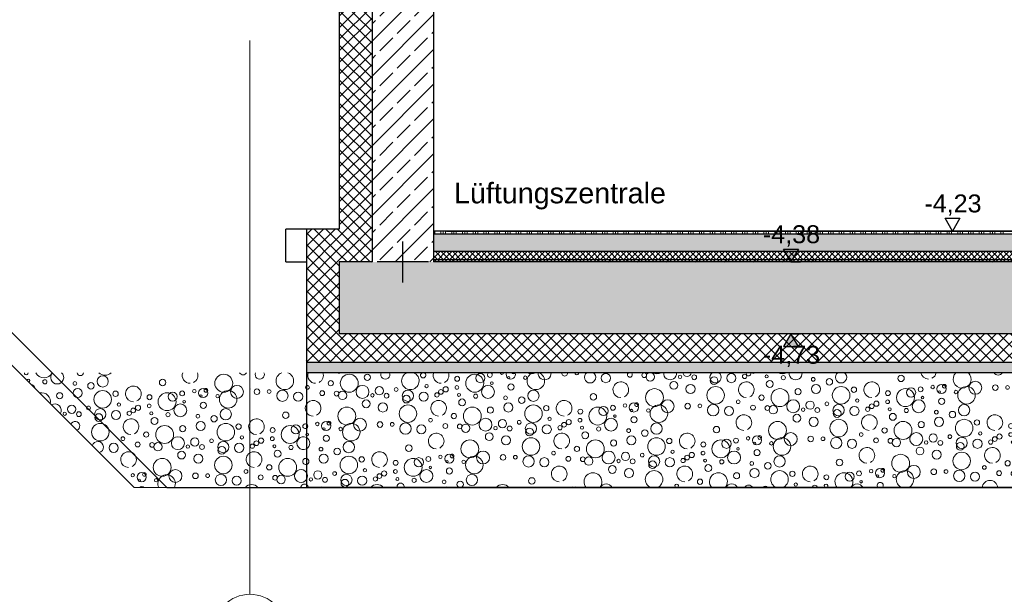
# Model space of a CAD drawing. Header units: metres. Extents: x -12 to 62.3, y -22.2 to 2.8.
# Tile 37 of 214: x 12.8 to 17.6, y -16.2 to -13.4. Entities that reach past the tile are written whole.
import ezdxf

# ---------------------------------------------------------------- set-up
doc = ezdxf.new("R2010")
doc.units = ezdxf.units.M
doc.header["$LTSCALE"] = 20
doc.header["$MEASUREMENT"] = 0
for name, pattern in [('Raster', [0.2, 0.1, -0.05, 0, -0.05]), ('Strichlinie', [0.2, 0.15, -0.05]), ('Strichlinie_ eng', [0.115, 0.075, -0.04])]:
    doc.linetypes.add(name, pattern=pattern)
doc.layers.get('0').update_dxf_attribs({"color": 8, "lineweight": 9})
doc.layers.get('Defpoints').update_dxf_attribs({"color": 8, "lineweight": 9})
for name, color, linetype in [('EG__..___A_____ZEICHNEN', 8, 'Continuous'), ('Neubau__ GHIW - druckfeste Dämmung u BP', 8, 'Continuous'), ('Neubau__ GHIW - Perimeterdämmung Wand', 8, 'Continuous'), ('Neubau_A - Bodenaustausch', 8, 'Continuous'), ('Neubau_A - Sauberkeitsschicht', 8, 'Continuous'), ('Neubau_A-Bodenplatte', 8, 'Continuous'), ('Neubau_A-STB Wände', 8, 'Continuous'), ('Neubau_B-Bodenaufbau', 8, 'Continuous'), ('Neubau_R-Konstruktionsraster gross', 33, 'Continuous'), ('Neubau_S-Linien _ Schraffuren.2D', 8, 'Continuous'), ('Neubau_T-Bemaßung', 8, 'Continuous'), ('Neubau_T-Text', 8, 'Continuous')]:
    doc.layers.add(name, color=color, linetype=linetype)
doc.layers.add('S-Linien _ Schraffuren.2D', color=8, linetype='Continuous', lineweight=9)
doc.styles.add('ERSTELLTER_STIL_2', font='arial.ttf')
doc.dimstyles.new('ERSTELLTER_STIL__1', dxfattribs={"dimtxt": 0.0875, "dimasz": 0.059375, "dimexe": 0.18, "dimexo": 0.0625, "dimgap": 0, "dimtad": 1, "dimzin": 0, "dimdsep": 46, "dimtxsty": 'ERSTELLTER_STIL_2', "dimblk": 'ARROWHEAD_6', "dimblk1": 'ARROWHEAD_6', "dimblk2": 'ARROWHEAD_6', "dimcen": 0.09, "dimclrd": 7, "dimclre": 7, "dimclrt": 7, "dimazin": 0, "dimtfac": 1, "dimtdec": 4, "dimtmove": 0, "dimatfit": 3, "dimfxl": 1, "dimtolj": 1, "dimtzin": 0, "dimarcsym": 0})
pattern_1 = [(45, (2952.9134, -10.175), (-0.0353553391, 0.0353553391), [0.0375, -0.0125]), (45, (2952.9134, -10.139645), (-0.0353553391, 0.0353553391), [0.0375, -0.0125])]
pattern_2 = [(45, (2952.9134, -10.175), (-0.0848528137, 0.0848528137), []), (45, (2952.87097, -10.13257), (-0.0848528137, 0.0848528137), [0.09, -0.03])]
pattern_3 = [(45, (2952.9134, -10.175), (-0.02828427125, 0.02828427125), []), (135, (2952.9134, -10.175), (0.02828427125, 0.02828427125), [])]

# ---------------------------------------------------------------- blocks, each defined once
blk = doc.blocks.new('*X370', base_point=(-18420.1572, 0))
at = {"layer": 'Neubau_A - Bodenaustausch', "color": 253, "linetype": 'Continuous', "lineweight": 9, "true_color": 0x9f9f9f}
for centre, radius in [((-21358.6316, -4.9713), 0.0436), ((-21358.5431, -4.9425), 0.015), ((-21358.1052, -4.9495), 0.0119), ((-21358.0198, -4.9713), 0.0436), ((-21357.9922, -4.9463), 0.0223), ((-21357.8547, -4.9442), 0.00574), ((-21357.7735, -4.9442), 0.00837), ((-21357.3804, -4.9463), 0.0223), ((-21357.1931, -4.932), 0.0115), ((-21357.1641, -4.9406), 0.0205), ((-21357.0186, -4.9401), 0.00837), ((-21356.9496, -4.9421), 0.0118), ((-21356.8528, -4.9586), 0.0189), ((-21356.7685, -4.9463), 0.0223), ((-21356.7041, -4.9381), 0.0103), ((-21356.5965, -4.9381), 0.00732), ((-21356.5154, -4.9442), 0.0101), ((-21356.3693, -4.9523), 0.00908), ((-21355.9414, -4.9475), 0.0158), ((-21355.1215, -4.9513), 0.0128), ((-21358.7215, -4.9713), 0.0128), ((-21358.5671, -5.0134), 0.0315), ((-21358.4846, -5.0081), 0.0201), ((-21358.2548, -4.9855), 0.00812), ((-21358.1614, -5.001), 0.0126), ((-21358.1067, -4.9916), 0.00908), ((-21357.9553, -5.0134), 0.0315), ((-21357.9362, -4.9713), 0.00642), ((-21357.843, -4.9893), 0.015), ((-21357.0491, -4.9816), 0.0189), ((-21356.9677, -4.9993), 0.0223), ((-21356.8455, -5.0299), 0.0427), ((-21356.5812, -4.975), 0.0169), ((-21356.3559, -4.9993), 0.0223), ((-21356.2908, -4.9641), 0.0158), ((-21356.2336, -5.0299), 0.0427), ((-21356.171, -5.0027), 0.013), ((-21355.846, -5.0008), 0.0119), ((-21355.7871, -4.9898), 0.00837), ((-21355.744, -4.9993), 0.0223), ((-21355.7303, -4.9858), 0.00908), ((-21355.6218, -5.0299), 0.0427), ((-21355.579, -4.9934), 0.0315), ((-21355.4816, -4.9927), 0.0137), ((-21355.4219, -4.9918), 0.00908), ((-21355.3574, -5.0125), 0.0275), ((-21355.2352, -4.9716), 0.00908), ((-21355.1632, -4.9998), 0.0117), ((-21355.0931, -5.002), 0.0115), ((-21355.0641, -5.0106), 0.0205), ((-21354.9671, -4.9934), 0.0315), ((-21354.8846, -4.9881), 0.0201), ((-21354.8029, -4.9817), 0.00908), ((-21358.7632, -5.0198), 0.0117), ((-21358.6931, -5.022), 0.0115), ((-21358.6641, -5.0306), 0.0205), ((-21358.5186, -5.0301), 0.00837), ((-21358.4496, -5.0321), 0.0118), ((-21358.4029, -5.0017), 0.00908), ((-21358.3456, -5.0325), 0.0275), ((-21358.3528, -5.0486), 0.0189), ((-21358.2685, -5.0363), 0.0223), ((-21358.2041, -5.0281), 0.0103), ((-21358.1845, -5.0136), 0.0115), ((-21358.0965, -5.0281), 0.00732), ((-21358.0154, -5.0342), 0.0101), ((-21357.8693, -5.0423), 0.00908), ((-21357.7908, -5.0541), 0.0158), ((-21357.7337, -5.0325), 0.0275), ((-21357.4414, -5.0375), 0.0158), ((-21357.1434, -5.0413), 0.0436), ((-21356.6215, -5.0413), 0.0128), ((-21356.5316, -5.0413), 0.0436), ((-21356.4431, -5.0125), 0.015), ((-21356.0052, -5.0195), 0.0119), ((-21355.9198, -5.0413), 0.0436), ((-21355.8922, -5.0163), 0.0223), ((-21355.8362, -5.0413), 0.00642), ((-21355.7547, -5.0142), 0.00574), ((-21355.6735, -5.0142), 0.00837), ((-21355.2804, -5.0163), 0.0223), ((-21354.9491, -5.0516), 0.0189), ((-21354.9186, -5.0101), 0.00837), ((-21354.8496, -5.0121), 0.0118), ((-21358.6434, -5.1313), 0.0436), ((-21358.5491, -5.0716), 0.0189), ((-21358.4677, -5.0893), 0.0223), ((-21358.3455, -5.1199), 0.0427), ((-21358.0812, -5.065), 0.0169), ((-21358.0316, -5.1313), 0.0436), ((-21357.9431, -5.1025), 0.015), ((-21357.8559, -5.0893), 0.0223), ((-21357.7336, -5.1199), 0.0427), ((-21357.671, -5.0927), 0.013), ((-21357.4198, -5.1313), 0.0436), ((-21357.3922, -5.1063), 0.0223), ((-21357.346, -5.0908), 0.0119), ((-21357.2871, -5.0798), 0.00837), ((-21357.244, -5.0893), 0.0223), ((-21357.2303, -5.0758), 0.00908), ((-21357.1218, -5.1199), 0.0427), ((-21357.079, -5.0834), 0.0315), ((-21356.9816, -5.0827), 0.0137), ((-21356.9219, -5.0818), 0.00908), ((-21356.8574, -5.1025), 0.0275), ((-21356.7804, -5.1063), 0.0223), ((-21356.7352, -5.0616), 0.00908), ((-21356.6632, -5.0898), 0.0117), ((-21356.5931, -5.092), 0.0115), ((-21356.5641, -5.1006), 0.0205), ((-21356.4671, -5.0834), 0.0315), ((-21356.3846, -5.0781), 0.0201), ((-21356.3029, -5.0717), 0.00908), ((-21356.2456, -5.1025), 0.0275), ((-21356.1685, -5.1063), 0.0223), ((-21356.1548, -5.0555), 0.00812), ((-21356.1041, -5.0981), 0.0103), ((-21356.0845, -5.0836), 0.0115), ((-21356.0614, -5.071), 0.0126), ((-21356.0067, -5.0616), 0.00908), ((-21355.8553, -5.0834), 0.0315), ((-21355.743, -5.0593), 0.015), ((-21355.6337, -5.1025), 0.0275), ((-21355.0434, -5.1113), 0.0436), ((-21354.8677, -5.0693), 0.0223), ((-21354.7455, -5.0999), 0.0427), ((-21358.1215, -5.1313), 0.0128), ((-21357.5052, -5.1095), 0.0119), ((-21357.3362, -5.1313), 0.00642), ((-21357.2547, -5.1042), 0.00574), ((-21357.243, -5.1493), 0.015), ((-21357.1735, -5.1042), 0.00837), ((-21356.4491, -5.1416), 0.0189), ((-21356.4186, -5.1001), 0.00837), ((-21356.3496, -5.1021), 0.0118), ((-21356.2528, -5.1186), 0.0189), ((-21355.9965, -5.0981), 0.00732), ((-21355.9812, -5.135), 0.0169), ((-21355.9154, -5.1042), 0.0101), ((-21355.7693, -5.1123), 0.00908), ((-21355.6908, -5.1241), 0.0158), ((-21355.3414, -5.1075), 0.0158), ((-21354.979, -5.1534), 0.0315), ((-21358.7871, -5.1698), 0.00837), ((-21358.744, -5.1793), 0.0223), ((-21358.7303, -5.1658), 0.00908), ((-21358.6218, -5.2099), 0.0427), ((-21358.579, -5.1734), 0.0315), ((-21358.4816, -5.1727), 0.0137), ((-21358.4219, -5.1718), 0.00908), ((-21358.3574, -5.1925), 0.0275), ((-21358.2804, -5.1963), 0.0223), ((-21358.2352, -5.1516), 0.00908), ((-21358.1632, -5.1798), 0.0117), ((-21358.0931, -5.182), 0.0115), ((-21358.0641, -5.1906), 0.0205), ((-21357.9671, -5.1734), 0.0315), ((-21357.9186, -5.1901), 0.00837), ((-21357.8846, -5.1681), 0.0201), ((-21357.8496, -5.1921), 0.0118), ((-21357.8029, -5.1617), 0.00908), ((-21357.7456, -5.1925), 0.0275), ((-21357.6685, -5.1963), 0.0223), ((-21357.6548, -5.1455), 0.00812), ((-21357.6041, -5.1881), 0.0103), ((-21357.5845, -5.1736), 0.0115), ((-21357.5614, -5.161), 0.0126), ((-21357.5067, -5.1516), 0.00908), ((-21357.4965, -5.1881), 0.00732), ((-21357.4154, -5.1942), 0.0101), ((-21357.3553, -5.1734), 0.0315), ((-21357.1337, -5.1925), 0.0275), ((-21356.8414, -5.1975), 0.0158), ((-21356.5434, -5.2013), 0.0436), ((-21356.3677, -5.1593), 0.0223), ((-21356.2455, -5.1899), 0.0427), ((-21355.9316, -5.2013), 0.0436), ((-21355.8431, -5.1725), 0.015), ((-21355.7559, -5.1593), 0.0223), ((-21355.6336, -5.1899), 0.0427), ((-21355.571, -5.1627), 0.013), ((-21355.4052, -5.1795), 0.0119), ((-21355.3198, -5.2013), 0.0436), ((-21355.2922, -5.1763), 0.0223), ((-21355.246, -5.1608), 0.0119), ((-21355.1871, -5.1498), 0.00837), ((-21355.144, -5.1593), 0.0223), ((-21355.1547, -5.1742), 0.00574), ((-21355.1303, -5.1458), 0.00908), ((-21355.0735, -5.1742), 0.00837), ((-21355.0218, -5.1899), 0.0427), ((-21354.8816, -5.1527), 0.0137), ((-21354.8219, -5.1518), 0.00908), ((-21354.7574, -5.1725), 0.0275), ((-21358.7547, -5.1942), 0.00574), ((-21358.743, -5.2393), 0.015), ((-21358.6735, -5.1942), 0.00837), ((-21357.9491, -5.2316), 0.0189), ((-21357.8677, -5.2493), 0.0223), ((-21357.7528, -5.2086), 0.0189), ((-21357.4812, -5.225), 0.0169), ((-21357.2693, -5.2023), 0.00908), ((-21357.2559, -5.2493), 0.0223), ((-21357.1908, -5.2141), 0.0158), ((-21356.6871, -5.2398), 0.00837), ((-21356.644, -5.2493), 0.0223), ((-21356.6303, -5.2358), 0.00908), ((-21356.479, -5.2434), 0.0315), ((-21356.3816, -5.2427), 0.0137), ((-21356.1352, -5.2216), 0.00908), ((-21356.0215, -5.2013), 0.0128), ((-21355.8671, -5.2434), 0.0315), ((-21355.7846, -5.2381), 0.0201), ((-21355.7029, -5.2317), 0.00908), ((-21355.5548, -5.2155), 0.00812), ((-21355.4845, -5.2436), 0.0115), ((-21355.4614, -5.231), 0.0126), ((-21355.4067, -5.2216), 0.00908), ((-21355.2553, -5.2434), 0.0315), ((-21355.2362, -5.2013), 0.00642), ((-21355.143, -5.2193), 0.015), ((-21358.6337, -5.2825), 0.0275), ((-21358.3414, -5.2875), 0.0158), ((-21358.0434, -5.2913), 0.0436), ((-21357.7455, -5.2799), 0.0427), ((-21357.5215, -5.2913), 0.0128), ((-21357.4316, -5.2913), 0.0436), ((-21357.3431, -5.2625), 0.015), ((-21357.1336, -5.2799), 0.0427), ((-21357.071, -5.2527), 0.013), ((-21356.9052, -5.2695), 0.0119), ((-21356.8198, -5.2913), 0.0436), ((-21356.7922, -5.2663), 0.0223), ((-21356.746, -5.2508), 0.0119), ((-21356.6547, -5.2642), 0.00574), ((-21356.5735, -5.2642), 0.00837), ((-21356.5218, -5.2799), 0.0427), ((-21356.3219, -5.2418), 0.00908), ((-21356.2574, -5.2625), 0.0275), ((-21356.1804, -5.2663), 0.0223), ((-21356.0632, -5.2498), 0.0117), ((-21355.9931, -5.252), 0.0115), ((-21355.9641, -5.2606), 0.0205), ((-21355.8186, -5.2601), 0.00837), ((-21355.7496, -5.2621), 0.0118), ((-21355.6456, -5.2625), 0.0275), ((-21355.6528, -5.2786), 0.0189), ((-21355.5685, -5.2663), 0.0223), ((-21355.5041, -5.2581), 0.0103), ((-21355.3965, -5.2581), 0.00732), ((-21355.3812, -5.295), 0.0169), ((-21355.3154, -5.2642), 0.0101), ((-21355.1693, -5.2723), 0.00908), ((-21355.0908, -5.2841), 0.0158), ((-21355.0337, -5.2625), 0.0275), ((-21354.7414, -5.2675), 0.0158), ((-21358.7693, -5.2923), 0.00908), ((-21358.7559, -5.3393), 0.0223), ((-21358.6908, -5.3041), 0.0158), ((-21358.6336, -5.3699), 0.0427), ((-21358.1871, -5.3298), 0.00837), ((-21358.144, -5.3393), 0.0223), ((-21358.1303, -5.3258), 0.00908), ((-21358.0218, -5.3699), 0.0427), ((-21357.979, -5.3334), 0.0315), ((-21357.8816, -5.3327), 0.0137), ((-21357.8219, -5.3318), 0.00908), ((-21357.7574, -5.3525), 0.0275), ((-21357.6352, -5.3116), 0.00908), ((-21357.5632, -5.3398), 0.0117), ((-21357.3671, -5.3334), 0.0315), ((-21357.2846, -5.3281), 0.0201), ((-21357.2029, -5.3217), 0.00908), ((-21357.1456, -5.3525), 0.0275), ((-21357.0548, -5.3055), 0.00812), ((-21356.9845, -5.3336), 0.0115), ((-21356.9614, -5.321), 0.0126), ((-21356.9067, -5.3116), 0.00908), ((-21356.7553, -5.3334), 0.0315), ((-21356.7362, -5.2913), 0.00642), ((-21356.643, -5.3093), 0.015), ((-21356.5337, -5.3525), 0.0275), ((-21355.9434, -5.3613), 0.0436), ((-21355.8491, -5.3016), 0.0189), ((-21355.7677, -5.3193), 0.0223), ((-21355.6455, -5.3499), 0.0427), ((-21355.3316, -5.3613), 0.0436), ((-21355.2431, -5.3325), 0.015), ((-21355.1559, -5.3193), 0.0223), ((-21355.0336, -5.3499), 0.0427), ((-21354.971, -5.3227), 0.013), ((-21354.8052, -5.3395), 0.0119), ((-21358.571, -5.3427), 0.013), ((-21358.4052, -5.3595), 0.0119), ((-21358.3198, -5.3813), 0.0436), ((-21358.2922, -5.3563), 0.0223), ((-21358.246, -5.3408), 0.0119), ((-21358.2362, -5.3813), 0.00642), ((-21358.1547, -5.3542), 0.00574), ((-21358.0735, -5.3542), 0.00837), ((-21357.6804, -5.3563), 0.0223), ((-21357.4931, -5.342), 0.0115), ((-21357.4641, -5.3506), 0.0205), ((-21357.3491, -5.3916), 0.0189), ((-21357.3186, -5.3501), 0.00837), ((-21357.2496, -5.3521), 0.0118), ((-21357.1528, -5.3686), 0.0189), ((-21357.0685, -5.3563), 0.0223), ((-21357.0041, -5.3481), 0.0103), ((-21356.8965, -5.3481), 0.00732), ((-21356.8812, -5.385), 0.0169), ((-21356.8154, -5.3542), 0.0101), ((-21356.6693, -5.3623), 0.00908), ((-21356.5908, -5.3741), 0.0158), ((-21356.2414, -5.3575), 0.0158), ((-21355.879, -5.4034), 0.0315), ((-21355.5352, -5.3816), 0.00908), ((-21355.4215, -5.3613), 0.0128), ((-21355.2671, -5.4034), 0.0315), ((-21354.9548, -5.3755), 0.00812), ((-21354.8067, -5.3816), 0.00908), ((-21358.7846, -5.4181), 0.0201), ((-21358.7029, -5.4117), 0.00908), ((-21358.6456, -5.4425), 0.0275), ((-21358.5685, -5.4463), 0.0223), ((-21358.5548, -5.3955), 0.00812), ((-21358.4845, -5.4236), 0.0115), ((-21358.4614, -5.411), 0.0126), ((-21358.4067, -5.4016), 0.00908), ((-21358.2553, -5.4234), 0.0315), ((-21358.143, -5.3993), 0.015), ((-21358.0337, -5.4425), 0.0275), ((-21357.2677, -5.4093), 0.0223), ((-21356.7431, -5.4225), 0.015), ((-21356.6559, -5.4093), 0.0223), ((-21356.471, -5.4127), 0.013), ((-21356.3052, -5.4295), 0.0119), ((-21356.1922, -5.4263), 0.0223), ((-21356.146, -5.4108), 0.0119), ((-21356.0871, -5.3998), 0.00837), ((-21356.044, -5.4093), 0.0223), ((-21356.0547, -5.4242), 0.00574), ((-21356.0303, -5.3958), 0.00908), ((-21355.9735, -5.4242), 0.00837), ((-21355.7816, -5.4027), 0.0137), ((-21355.7219, -5.4018), 0.00908), ((-21355.6574, -5.4225), 0.0275), ((-21355.5804, -5.4263), 0.0223), ((-21355.4632, -5.4098), 0.0117), ((-21355.3931, -5.412), 0.0115), ((-21355.3641, -5.4206), 0.0205), ((-21355.2186, -5.4201), 0.00837), ((-21355.1846, -5.3981), 0.0201), ((-21355.1496, -5.4221), 0.0118), ((-21355.1029, -5.3917), 0.00908), ((-21355.0456, -5.4225), 0.0275), ((-21355.0528, -5.4386), 0.0189), ((-21354.9685, -5.4263), 0.0223), ((-21354.9041, -5.4181), 0.0103), ((-21354.8845, -5.4036), 0.0115), ((-21354.8614, -5.391), 0.0126), ((-21354.7965, -5.4181), 0.00732), ((-21354.7154, -5.4242), 0.0101), ((-21358.8186, -5.4401), 0.00837), ((-21358.7496, -5.4421), 0.0118), ((-21358.6528, -5.4586), 0.0189), ((-21358.5041, -5.4381), 0.0103), ((-21358.3965, -5.4381), 0.00732), ((-21358.3154, -5.4442), 0.0101), ((-21358.1693, -5.4523), 0.00908), ((-21358.0908, -5.4641), 0.0158), ((-21357.7414, -5.4475), 0.0158), ((-21356.9215, -5.4513), 0.0128), ((-21356.4548, -5.4655), 0.00812), ((-21356.1362, -5.4513), 0.00642), ((-21354.7812, -5.455), 0.0169)]:
    blk.add_circle(centre, radius, dxfattribs=at)
for centre, radius, start, end in [((-21358.7959, -4.9331), 0.0382, 159.8965, 270), ((-21358.7959, -4.9331), 0.0382, 296.5651, 20.1035), ((-21358.6812, -4.905), 0.0169, 242.4075, 297.5925), ((-21358.4559, -4.9293), 0.0223, 155.2935, 24.7065), ((-21358.3336, -4.9599), 0.0427, 111.0083, 68.9917), ((-21358.271, -4.9327), 0.013, 102.1459, 77.8541), ((-21358.184, -4.9331), 0.0382, 159.8965, 270), ((-21358.184, -4.9331), 0.0382, 296.5651, 20.1035), ((-21357.946, -4.9308), 0.0119, 115.3229, 64.6771), ((-21357.8871, -4.9198), 0.00837, 181.268, 358.732), ((-21357.844, -4.9293), 0.0223, 155.2934, 24.7066), ((-21357.8303, -4.9158), 0.00908, 207.8797, 332.1203), ((-21357.7218, -4.9599), 0.0427, 111.0082, 68.9918), ((-21357.7434, -4.8813), 0.0436, 242.5976, 297.4024), ((-21357.679, -4.9234), 0.0315, 173.891, 6.109), ((-21357.5816, -4.9227), 0.0137, 168.4216, 11.5784), ((-21357.5219, -4.9218), 0.00908, 168.2756, 11.7244), ((-21357.4574, -4.9425), 0.0275, 125.4055, 54.5945), ((-21357.2632, -4.9298), 0.0117, 123.4814, 56.5186), ((-21357.1316, -4.8813), 0.0436, 242.5976, 297.4024), ((-21357.0671, -4.9234), 0.0315, 173.891, 6.109), ((-21356.9846, -4.9181), 0.0201, 185.5346, 354.4654), ((-21356.9029, -4.9117), 0.00908, 246.1813, 293.8187), ((-21356.8456, -4.9425), 0.0275, 125.4055, 54.5945), ((-21356.6845, -4.9236), 0.0115, 161.9255, 18.0745), ((-21356.6614, -4.911), 0.0126, 225.3287, 314.6713), ((-21356.5198, -4.8813), 0.0436, 242.5975, 297.4025), ((-21356.4553, -4.9234), 0.0315, 173.8909, 6.1091), ((-21356.2337, -4.9425), 0.0275, 125.4054, 54.5946), ((-21355.8077, -4.9131), 0.0382, 190.3598, 270), ((-21355.8077, -4.9131), 0.0382, 296.5651, 349.6402), ((-21355.6434, -4.9513), 0.0436, 134.0002, 45.9998), ((-21355.4677, -4.9093), 0.0223, 208.679, 331.321), ((-21355.3455, -4.9399), 0.0427, 152.2733, 27.7268), ((-21355.1959, -4.9131), 0.0382, 190.3598, 270), ((-21355.1959, -4.9131), 0.0382, 296.5651, 349.6402), ((-21355.0316, -4.9513), 0.0436, 134.0002, 45.9998), ((-21354.9431, -4.9225), 0.015, 170.4064, 9.5936), ((-21354.8559, -4.9093), 0.0223, 208.679, 307.6613), ((-21358.8352, -4.9916), 0.00908, 233.6752, 126.3248), ((-21357.3077, -5.0031), 0.0382, 296.5651, 270), ((-21356.6959, -5.0031), 0.0382, 296.5651, 270), ((-21356.084, -5.0031), 0.0382, 296.5651, 270), ((-21355.2077, -5.0731), 0.0382, 296.5651, 270), ((-21354.7456, -5.0125), 0.0275, 151.7139, 298.2861), ((-21354.7528, -5.0286), 0.0189, 107.6488, 342.3512), ((-21358.8077, -5.0931), 0.0382, 296.5651, 149.3194), ((-21358.1959, -5.0931), 0.0382, 296.5651, 270), ((-21357.584, -5.0931), 0.0382, 296.5651, 270), ((-21358.8077, -5.0931), 0.0382, 210.6806, 270), ((-21356.7077, -5.1631), 0.0382, 296.5651, 270), ((-21356.0959, -5.1631), 0.0382, 296.5651, 270), ((-21355.484, -5.1631), 0.0382, 296.5651, 270), ((-21358.846, -5.1808), 0.0119, 297.3084, 62.6916), ((-21354.6804, -5.1763), 0.0223, 147.7724, 212.2276), ((-21358.8362, -5.2213), 0.00642, 227.4422, 132.5578), ((-21358.2077, -5.2531), 0.0382, 296.5651, 270), ((-21357.5959, -5.2531), 0.0382, 296.5651, 270), ((-21356.984, -5.2531), 0.0382, 296.5651, 270), ((-21358.8553, -5.2634), 0.0315, 297.8745, 62.1255), ((-21358.484, -5.3431), 0.0382, 296.5651, 270), ((-21356.1077, -5.3231), 0.0382, 296.5651, 270), ((-21355.4959, -5.3231), 0.0382, 296.5651, 270), ((-21354.884, -5.3231), 0.0382, 296.5651, 270), ((-21354.7198, -5.3613), 0.0436, 61.8419, 298.1581), ((-21354.6922, -5.3363), 0.0223, 108.3346, 251.6654), ((-21358.8431, -5.3525), 0.015, 279.7197, 80.2803), ((-21357.6077, -5.4131), 0.0382, 296.5651, 270), ((-21356.9959, -5.4131), 0.0382, 296.5651, 270), ((-21356.384, -5.4131), 0.0382, 296.5651, 270), ((-21358.8671, -5.4234), 0.0315, 327.4873, 32.5127), ((-21357.4434, -5.4513), 0.0436, 318.8369, 221.1631), ((-21357.1455, -5.4399), 0.0427, 290.0208, 249.9792), ((-21356.8316, -5.4513), 0.0436, 318.8369, 221.1631), ((-21356.5336, -5.4399), 0.0427, 290.0208, 249.9792), ((-21356.2198, -5.4513), 0.0436, 318.8369, 221.1631), ((-21355.9218, -5.4399), 0.0427, 290.0208, 249.9792), ((-21358.8491, -5.4816), 0.0189, 4.9497, 63.1324), ((-21358.4959, -5.5031), 0.0382, 37.2642, 142.7358), ((-21358.3812, -5.475), 0.0169, 342.9033, 197.0967), ((-21357.884, -5.5031), 0.0382, 37.2642, 142.7358), ((-21357.379, -5.4934), 0.0315, 25.079, 154.921), ((-21357.0352, -5.4716), 0.00908, 291.4163, 248.5837), ((-21356.7671, -5.4934), 0.0315, 25.079, 154.921), ((-21356.6846, -5.4881), 0.0201, 23.5809, 156.4191), ((-21356.3614, -5.481), 0.0126, 4.7005, 175.2995), ((-21356.3067, -5.4716), 0.00908, 291.4163, 248.5837), ((-21356.1553, -5.4934), 0.0315, 25.079, 154.921), ((-21356.043, -5.4693), 0.015, 314.6062, 225.3938), ((-21355.5077, -5.4831), 0.0382, 4.7003, 175.2997), ((-21355.2491, -5.4616), 0.0189, 284.1225, 255.8775), ((-21355.1677, -5.4793), 0.0223, 358.2255, 181.7745), ((-21355.0455, -5.5099), 0.0427, 44.3782, 135.6218), ((-21354.8959, -5.4831), 0.0382, 4.7003, 175.2997), ((-21358.7677, -5.4993), 0.0223, 60.1015, 119.8985), ((-21358.1559, -5.4993), 0.0223, 60.1015, 119.8985), ((-21357.544, -5.4993), 0.0223, 60.1015, 119.8985), ((-21357.5303, -5.4858), 0.00908, 39.3678, 140.6322), ((-21357.2816, -5.4927), 0.0137, 68.9353, 111.0647), ((-21356.6029, -5.4817), 0.00908, 10.7826, 169.2174), ((-21355.3434, -5.5213), 0.0436, 71.6094, 108.3906), ((-21354.7316, -5.5213), 0.0436, 71.6094, 108.3906)]:
    blk.add_arc(centre, radius, start, end, dxfattribs=at)
blk = doc.blocks.new('*X379', base_point=(-18420.1572, 0))
at = {"layer": 'S-Linien _ Schraffuren.2D', "color": 253, "linetype": 'Continuous', "lineweight": 9, "true_color": 0x9f9f9f}
for centre, radius in [((-21359.8337, -4.9625), 0.0275), ((-21359.2434, -4.9713), 0.0436), ((-21360.1154, -4.9642), 0.0101), ((-21359.9693, -4.9723), 0.00908), ((-21359.8908, -4.9841), 0.0158), ((-21359.5414, -4.9675), 0.0158), ((-21359.179, -5.0134), 0.0315), ((-21360.0431, -5.0325), 0.015), ((-21359.9559, -5.0193), 0.0223), ((-21359.8336, -5.0499), 0.0427), ((-21359.771, -5.0227), 0.013), ((-21359.6052, -5.0395), 0.0119), ((-21359.5198, -5.0613), 0.0436), ((-21359.4922, -5.0363), 0.0223), ((-21359.446, -5.0208), 0.0119), ((-21359.3871, -5.0098), 0.00837), ((-21359.344, -5.0193), 0.0223), ((-21359.3547, -5.0342), 0.00574), ((-21359.3303, -5.0058), 0.00908), ((-21359.2735, -5.0342), 0.00837), ((-21359.2218, -5.0499), 0.0427), ((-21359.0816, -5.0127), 0.0137), ((-21359.0219, -5.0118), 0.00908), ((-21358.9574, -5.0325), 0.0275), ((-21358.8804, -5.0363), 0.0223), ((-21359.9846, -5.0981), 0.0201), ((-21359.9029, -5.0917), 0.00908), ((-21359.7548, -5.0755), 0.00812), ((-21359.6614, -5.091), 0.0126), ((-21359.6067, -5.0816), 0.00908), ((-21359.4553, -5.1034), 0.0315), ((-21359.4362, -5.0613), 0.00642), ((-21359.343, -5.0793), 0.015), ((-21360.0186, -5.1201), 0.00837), ((-21359.9496, -5.1221), 0.0118), ((-21359.8456, -5.1225), 0.0275), ((-21359.8528, -5.1386), 0.0189), ((-21359.7685, -5.1263), 0.0223), ((-21359.7041, -5.1181), 0.0103), ((-21359.6845, -5.1036), 0.0115), ((-21359.5965, -5.1181), 0.00732), ((-21359.5154, -5.1242), 0.0101), ((-21359.3693, -5.1323), 0.00908), ((-21359.2908, -5.1441), 0.0158), ((-21359.2337, -5.1225), 0.0275), ((-21358.9414, -5.1275), 0.0158), ((-21359.8455, -5.2099), 0.0427), ((-21359.5812, -5.155), 0.0169), ((-21359.5316, -5.2213), 0.0436), ((-21359.4431, -5.1925), 0.015), ((-21359.3559, -5.1793), 0.0223), ((-21359.2336, -5.2099), 0.0427), ((-21359.171, -5.1827), 0.013), ((-21358.9198, -5.2213), 0.0436), ((-21358.8922, -5.1963), 0.0223), ((-21359.7352, -5.2416), 0.00908), ((-21359.6215, -5.2213), 0.0128), ((-21359.4671, -5.2634), 0.0315), ((-21359.1548, -5.2355), 0.00812), ((-21359.0052, -5.1995), 0.0119), ((-21359.0067, -5.2416), 0.00908), ((-21359.7804, -5.2863), 0.0223), ((-21359.6632, -5.2698), 0.0117), ((-21359.5931, -5.272), 0.0115), ((-21359.5641, -5.2806), 0.0205), ((-21359.4186, -5.2801), 0.00837), ((-21359.3846, -5.2581), 0.0201), ((-21359.3496, -5.2821), 0.0118), ((-21359.3029, -5.2517), 0.00908), ((-21359.2456, -5.2825), 0.0275), ((-21359.2528, -5.2986), 0.0189), ((-21359.1685, -5.2863), 0.0223), ((-21359.1041, -5.2781), 0.0103), ((-21359.0845, -5.2636), 0.0115), ((-21359.0614, -5.251), 0.0126), ((-21358.9965, -5.2781), 0.00732), ((-21358.9154, -5.2842), 0.0101), ((-21359.4491, -5.3216), 0.0189), ((-21359.3677, -5.3393), 0.0223), ((-21359.2455, -5.3699), 0.0427), ((-21358.9812, -5.315), 0.0169), ((-21359.5434, -5.3813), 0.0436), ((-21359.0215, -5.3813), 0.0128), ((-21358.9316, -5.3813), 0.0436), ((-21359.6871, -5.4198), 0.00837), ((-21359.644, -5.4293), 0.0223), ((-21359.6303, -5.4158), 0.00908), ((-21359.479, -5.4234), 0.0315), ((-21359.3816, -5.4227), 0.0137), ((-21359.3219, -5.4218), 0.00908), ((-21359.2574, -5.4425), 0.0275), ((-21359.1804, -5.4463), 0.0223), ((-21359.1352, -5.4016), 0.00908), ((-21359.0632, -5.4298), 0.0117), ((-21358.9931, -5.432), 0.0115), ((-21358.9641, -5.4406), 0.0205), ((-21359.6547, -5.4442), 0.00574), ((-21359.5735, -5.4442), 0.00837)]:
    blk.add_circle(centre, radius, dxfattribs=at)
for centre, radius, start, end in [((-21360.2067, -4.9216), 0.00908, 170.1566, 9.8434), ((-21360.1198, -4.9013), 0.0436, 205.3797, 334.6203), ((-21360.0553, -4.9434), 0.0315, 132.1565, 47.8435), ((-21359.943, -4.9193), 0.015, 182.5756, 357.4244), ((-21359.8218, -4.8899), 0.0427, 224.8644, 315.1356), ((-21359.4077, -4.9331), 0.0382, 159.8965, 270), ((-21359.4077, -4.9331), 0.0382, 296.5651, 20.1035), ((-21359.1491, -4.9116), 0.0189, 206.2155, 333.7845), ((-21359.0677, -4.9293), 0.0223, 155.2934, 24.7066), ((-21358.9455, -4.9599), 0.0427, 111.0083, 68.9917), ((-21360.1965, -4.9581), 0.00732, 279.8991, 170.1009), ((-21360.1812, -4.995), 0.0169, 356.1411, 93.8589), ((-21359.684, -5.0231), 0.0382, 296.5651, 270), ((-21358.8352, -4.9916), 0.00908, 126.3248, 233.6752), ((-21360.1316, -5.0613), 0.0436, 346.7105, 103.2895), ((-21360.0671, -5.1034), 0.0315, 327.8617, 122.1383), ((-21358.8077, -5.0931), 0.0382, 149.3194, 210.6806), ((-21359.9677, -5.1793), 0.0223, 289.5593, 160.4407), ((-21359.6959, -5.1831), 0.0382, 296.5651, 270), ((-21359.084, -5.1831), 0.0382, 296.5651, 270), ((-21358.846, -5.1808), 0.0119, 62.6916, 297.3084), ((-21358.8553, -5.2634), 0.0315, 62.1255, 297.8745), ((-21358.8362, -5.2213), 0.00642, 132.5578, 227.4422), ((-21359.8574, -5.2825), 0.0275, 282.882, 167.118), ((-21359.7077, -5.3431), 0.0382, 296.5651, 270), ((-21359.0959, -5.3431), 0.0382, 296.5651, 270), ((-21358.8431, -5.3525), 0.015, 80.2803, 279.7197), ((-21359.746, -5.4308), 0.0119, 29.4878, 60.5122), ((-21359.5218, -5.4599), 0.0427, 331.8816, 208.1184), ((-21358.8671, -5.4234), 0.0315, 32.5127, 327.4873), ((-21359.1077, -5.5031), 0.0382, 37.2641, 142.7359), ((-21358.8491, -5.4816), 0.0189, 63.1324, 175.0504), ((-21359.643, -5.4893), 0.015, 38.4679, 141.5321)]:
    blk.add_arc(centre, radius, start, end, dxfattribs=at)
blk = doc.blocks.new('ARROWHEAD_6')
at = {"color": 0, "linetype": 'Continuous', "lineweight": 0}
for p, q in [((0, 0), (-1, 0)), ((-0.5, -0.5), (0.5, 0.5))]:
    blk.add_line(p, q, dxfattribs=at)
blk = doc.blocks.new('*D479')
at = {"layer": 'Defpoints', "color": 0, "linetype": 'Continuous', "transparency": 16777216}
for p in [(14.85, -14.405), (18.9135, -14.405), (45.515, -14.555)]:
    blk.add_point(p, dxfattribs=at)
at = {"layer": 'Neubau_T-Bemaßung', "linetype": 'Continuous', "lineweight": -2, "transparency": 16777216}
for p, q in [((18.9135, -14.405), (18.9135, -14.3072)), ((14.9125, -14.405), (19.0935, -14.405)), ((18.9135, -14.4956), (18.9135, -14.4644)), ((45.4525, -14.555), (18.7335, -14.555))]:
    blk.add_line(p, q, dxfattribs=at)
at = {"layer": 'Neubau_T-Bemaßung', "linetype": 'Continuous', "lineweight": -2, "transparency": 16777216, "xscale": 0.059375, "yscale": 0.059375, "zscale": 0.059375}
for p, rotation in [((18.9135, -14.405), 90), ((18.9135, -14.555), 270)]:
    blk.add_blockref('ARROWHEAD_6', p, dxfattribs=dict(at, rotation=rotation))
at = {"layer": 'Neubau_T-Bemaßung', "linetype": 'Continuous', "transparency": 16777216, "insert": (19.0274, -14.3072), "char_height": 0.0875, "attachment_point": 5, "rotation": 90, "style": 'ERSTELLTER_STIL_2'}
blk.add_mtext('\\A1;0.15', dxfattribs=at)
blk = doc.blocks.new('*D480')
at = {"layer": 'Defpoints', "color": 0, "linetype": 'Continuous', "transparency": 16777216}
for p in [(19.0274, -10.655), (45.53, -10.655), (14.85, -14.405)]:
    blk.add_point(p, dxfattribs=at)
at = {"layer": 'Neubau_T-Bemaßung', "linetype": 'Continuous', "lineweight": -2, "transparency": 16777216}
for p, q in [((45.4675, -10.655), (18.8474, -10.655)), ((19.0274, -10.7144), (19.0274, -12.3528)), ((19.0274, -14.3456), (19.0274, -12.5807)), ((14.9125, -14.405), (19.2074, -14.405))]:
    blk.add_line(p, q, dxfattribs=at)
at = {"layer": 'Neubau_T-Bemaßung', "linetype": 'Continuous', "lineweight": -2, "transparency": 16777216, "xscale": 0.059375, "yscale": 0.059375, "zscale": 0.059375}
for p, rotation in [((19.0274, -10.655), 90), ((19.0274, -14.405), 270)]:
    blk.add_blockref('ARROWHEAD_6', p, dxfattribs=dict(at, rotation=rotation))
at = {"layer": 'Neubau_T-Bemaßung', "linetype": 'Continuous', "transparency": 16777216, "insert": (19.0274, -12.4668), "char_height": 0.0875, "attachment_point": 5, "rotation": 90, "style": 'ERSTELLTER_STIL_2'}
blk.add_mtext('\\A1;3.75', dxfattribs=at)

msp = doc.modelspace()

# ---------------------------------------------------------------- hatches: boundary and pattern name
at = {"layer": 'Neubau__ GHIW - druckfeste Dämmung u BP', "linetype": 'Continuous'}
h = msp.add_hatch(dxfattribs=at)
h.set_pattern_fill('DÄMMUNG__HART_1_0001', color=256, style=0, pattern_type=2)
h.set_pattern_definition(pattern_3)
h.paths.add_polyline_path([(14.39, -15.045), (18.3, -15.045), (18.3, -14.905), (14.39, -14.905)])
at = {"layer": 'Neubau__ GHIW - Perimeterdämmung Wand', "linetype": 'Continuous'}
h = msp.add_hatch(dxfattribs=at)
h.set_pattern_fill('DÄMMUNG__HART_1_0001', color=256, style=0, pattern_type=2)
h.set_pattern_definition(pattern_3)
h.paths.add_polyline_path([(14.39, -10.795), (14.39, -14.555), (14.55, -14.555), (14.55, -10.795)])
h = msp.add_hatch(dxfattribs=at)
h.set_pattern_fill('DÄMMUNG__HART_1_0001', color=256, style=0, pattern_type=2)
h.set_pattern_definition(pattern_3)
h.paths.add_polyline_path([(14.23, -15.045), (14.39, -15.045), (14.39, -14.395), (14.23, -14.395)])
at = {"layer": 'Neubau_A - Sauberkeitsschicht', "linetype": 'Continuous'}
h = msp.add_hatch(dxfattribs=at)
h.set_pattern_fill('BETON__UNBEWEHRT_0001', color=256, style=0, pattern_type=2)
h.set_pattern_definition(pattern_1)
h.paths.add_polyline_path([(14.23, -15.045), (14.23, -15.095), (18.2421, -15.095), (18.2421, -15.045)])
at = {"layer": 'Neubau_A-Bodenplatte', "linetype": 'Continuous'}
h = msp.add_hatch(dxfattribs=at)
h.set_pattern_fill('BETON__STAHLBETON_0001', color=256, style=0, pattern_type=2)
h.set_pattern_definition(pattern_2)
h.paths.add_polyline_path([(45.515, -14.555), (14.39, -14.555), (14.39, -14.905), (45.515, -14.905)])
at = {"layer": 'Neubau_A-STB Wände', "linetype": 'Continuous'}
h = msp.add_hatch(dxfattribs=at)
h.set_pattern_fill('BETON__STAHLBETON_0001', color=256, style=0, pattern_type=2)
h.set_pattern_definition(pattern_2)
h.paths.add_polyline_path([(14.85, -10.655), (14.55, -10.655), (14.55, -14.555), (14.85, -14.555)])
at = {"layer": 'Neubau_B-Bodenaufbau', "linetype": 'Continuous'}
h = msp.add_hatch(dxfattribs=at)
h.set_pattern_fill('BETON__UNBEWEHRT_0001', color=256, style=0, pattern_type=2)
h.set_pattern_definition(pattern_1)
h.paths.add_polyline_path([(14.85, -14.505), (22.275, -14.505), (22.275, -14.42), (14.85, -14.42)])
h = msp.add_hatch(dxfattribs=at)
h.set_pattern_fill('DÄMMUNG__HART_2_0001', color=256, style=0, pattern_type=2)
h.set_pattern_definition([(45, (2952.9134, -10.175), (-0.01414213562, 0.01414213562), []), (135, (2952.9134, -10.175), (0.01414213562, 0.01414213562), [])])
h.paths.add_polyline_path([(14.85, -14.505), (14.85, -14.545), (22.275, -14.545), (22.275, -14.505)])
h = msp.add_hatch(dxfattribs=at)
h.set_pattern_fill('GUßASPHALT_0001', color=256, style=0, pattern_type=2)
h.set_pattern_definition([(45, (2952.9134, -10.175), (-0.01767766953, 0.01767766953), []), (135, (2952.9134, -10.175), (0.01767766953, 0.01767766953), [])])
h.paths.add_polyline_path([(14.85, -14.555), (22.275, -14.555), (22.275, -14.545), (14.85, -14.545)])
at = {"layer": 'Neubau_T-Bemaßung', "linetype": 'Continuous'}
for points in [[(16.5926, -14.555), (16.6288, -14.4925), (16.5563, -14.4925)], [(16.5926, -14.905), (16.5563, -14.9675), (16.6288, -14.9675)]]:
    msp.add_hatch(color=256, dxfattribs=at).paths.add_polyline_path(points)

# ---------------------------------------------------------------- linework, layer by layer
at = {"layer": 'EG__..___A_____ZEICHNEN'}
msp.add_lwpolyline([(9.4144, -11.5194), (13.55, -15.655), (14.23, -15.655), (17.8213, -15.655), (17.9713, -15.805), (20.7287, -15.805), (20.8787, -15.655), (23.975, -15.655), (24.115, -15.515), (45.675, -15.515), (46.2521, -15.515), (47.1231, -15.515), (49.9511, -15.515), (54.1607, -11.3054), (62.23, -11.3946), (62.23, -22.195), (-11.9977, -22.195)], dxfattribs=at)
at = {"layer": 'Neubau__ GHIW - Perimeterdämmung Wand', "linetype": 'Continuous'}
for p, q in [((14.39, -11.405), (14.39, -14.395)), ((14.23, -14.395), (14.13, -14.395)), ((14.13, -14.555), (14.13, -14.395)), ((14.23, -14.395), (14.23, -15.045)), ((14.39, -14.395), (14.23, -14.395)), ((14.13, -14.555), (14.23, -14.555)), ((14.39, -14.555), (14.39, -14.905))]:
    msp.add_line(p, q, dxfattribs=at)
at = {"layer": 'Neubau_A - Bodenaustausch', "linetype": 'Continuous'}
for p in [(14.23, -15.095), (17.8213, -15.655)]:
    msp.add_line(p, (14.23, -15.655), dxfattribs=at)
at = {"layer": 'Neubau_A - Sauberkeitsschicht', "linetype": 'Continuous'}
for p in [(14.23, -15.045), (18.2213, -15.095)]:
    msp.add_line(p, (14.23, -15.095), dxfattribs=at)
at = {"layer": 'Neubau_A - Sauberkeitsschicht', "linetype": 'Continuous', "flags": 128}
msp.add_lwpolyline([(18.2421, -15.045), (14.39, -15.045), (14.23, -15.045)], dxfattribs=at)
at = {"layer": 'Neubau_A-Bodenplatte', "linetype": 'Continuous'}
for p, q in [((14.55, -14.555), (14.39, -14.555)), ((22.275, -14.555), (14.85, -14.555)), ((18.3, -14.905), (14.39, -14.905))]:
    msp.add_line(p, q, dxfattribs=at)
at = {"layer": 'Neubau_A-STB Wände', "linetype": 'Continuous'}
msp.add_line((14.85, -10.655), (14.85, -14.405), dxfattribs=at)
at = {"layer": 'Neubau_A-STB Wände', "linetype": 'Continuous', "flags": 128}
for points in [[(14.55, -10.655), (14.55, -10.795), (14.55, -14.555)], [(14.85, -14.405), (14.85, -14.42), (14.85, -14.505), (14.85, -14.545), (14.85, -14.555)]]:
    msp.add_lwpolyline(points, dxfattribs=at)
at = {"layer": 'Neubau_B-Bodenaufbau', "linetype": 'Continuous'}
for p, q in [((22.275, -14.405), (14.85, -14.405)), ((22.275, -14.42), (14.85, -14.42)), ((22.275, -14.505), (14.85, -14.505)), ((22.275, -14.545), (14.85, -14.545))]:
    msp.add_line(p, q, dxfattribs=at)
at = {"layer": 'Neubau_B-Bodenaufbau', "linetype": 'Continuous', "lineweight": 9}
for p, q in [((14.8559, -14.405), (14.8559, -14.42)), ((14.8859, -14.405), (14.8859, -14.42)), ((14.8971, -14.405), (14.8971, -14.42)), ((14.9084, -14.405), (14.9084, -14.42)), ((14.9384, -14.405), (14.9384, -14.42)), ((14.9496, -14.405), (14.9496, -14.42)), ((14.9609, -14.405), (14.9609, -14.42)), ((14.9909, -14.405), (14.9909, -14.42)), ((15.0021, -14.405), (15.0021, -14.42)), ((15.0134, -14.405), (15.0134, -14.42)), ((15.0434, -14.405), (15.0434, -14.42)), ((15.0546, -14.405), (15.0546, -14.42)), ((15.0659, -14.405), (15.0659, -14.42)), ((15.0959, -14.405), (15.0959, -14.42)), ((15.1071, -14.405), (15.1071, -14.42)), ((15.1184, -14.405), (15.1184, -14.42)), ((15.1484, -14.405), (15.1484, -14.42)), ((15.1596, -14.405), (15.1596, -14.42)), ((15.1709, -14.405), (15.1709, -14.42)), ((15.2009, -14.405), (15.2009, -14.42)), ((15.2121, -14.405), (15.2121, -14.42)), ((15.2234, -14.405), (15.2234, -14.42)), ((15.2534, -14.405), (15.2534, -14.42)), ((15.2646, -14.405), (15.2646, -14.42)), ((15.2759, -14.405), (15.2759, -14.42)), ((15.3059, -14.405), (15.3059, -14.42)), ((15.3171, -14.405), (15.3171, -14.42)), ((15.3284, -14.405), (15.3284, -14.42)), ((15.3584, -14.405), (15.3584, -14.42)), ((15.3696, -14.405), (15.3696, -14.42)), ((15.3809, -14.405), (15.3809, -14.42)), ((15.4109, -14.405), (15.4109, -14.42)), ((15.4221, -14.405), (15.4221, -14.42)), ((15.4334, -14.405), (15.4334, -14.42)), ((15.4634, -14.405), (15.4634, -14.42)), ((15.4746, -14.405), (15.4746, -14.42)), ((15.4859, -14.405), (15.4859, -14.42)), ((15.5159, -14.405), (15.5159, -14.42)), ((15.5271, -14.405), (15.5271, -14.42)), ((15.5384, -14.405), (15.5384, -14.42)), ((15.5684, -14.405), (15.5684, -14.42)), ((15.5796, -14.405), (15.5796, -14.42)), ((15.5909, -14.405), (15.5909, -14.42)), ((15.6209, -14.405), (15.6209, -14.42)), ((15.6321, -14.405), (15.6321, -14.42)), ((15.6434, -14.405), (15.6434, -14.42)), ((15.6734, -14.405), (15.6734, -14.42)), ((15.6846, -14.405), (15.6846, -14.42)), ((15.6959, -14.405), (15.6959, -14.42)), ((15.7259, -14.405), (15.7259, -14.42)), ((15.7371, -14.405), (15.7371, -14.42)), ((15.7484, -14.405), (15.7484, -14.42)), ((15.7784, -14.405), (15.7784, -14.42)), ((15.7896, -14.405), (15.7896, -14.42)), ((15.8009, -14.405), (15.8009, -14.42)), ((15.8309, -14.405), (15.8309, -14.42)), ((15.8421, -14.405), (15.8421, -14.42)), ((15.8534, -14.405), (15.8534, -14.42)), ((15.8834, -14.405), (15.8834, -14.42)), ((15.8946, -14.405), (15.8946, -14.42)), ((15.9059, -14.405), (15.9059, -14.42)), ((15.9359, -14.405), (15.9359, -14.42)), ((15.9471, -14.405), (15.9471, -14.42)), ((15.9584, -14.405), (15.9584, -14.42)), ((15.9884, -14.405), (15.9884, -14.42)), ((15.9996, -14.405), (15.9996, -14.42)), ((16.0109, -14.405), (16.0109, -14.42)), ((16.0409, -14.405), (16.0409, -14.42)), ((16.0521, -14.405), (16.0521, -14.42)), ((16.0634, -14.405), (16.0634, -14.42)), ((16.0934, -14.405), (16.0934, -14.42)), ((16.1046, -14.405), (16.1046, -14.42)), ((16.1159, -14.405), (16.1159, -14.42)), ((16.1459, -14.405), (16.1459, -14.42)), ((16.1571, -14.405), (16.1571, -14.42)), ((16.1684, -14.405), (16.1684, -14.42)), ((16.1984, -14.405), (16.1984, -14.42)), ((16.2096, -14.405), (16.2096, -14.42)), ((16.2209, -14.405), (16.2209, -14.42)), ((16.2509, -14.405), (16.2509, -14.42)), ((16.2621, -14.405), (16.2621, -14.42)), ((16.2734, -14.405), (16.2734, -14.42)), ((16.3034, -14.405), (16.3034, -14.42)), ((16.3146, -14.405), (16.3146, -14.42)), ((16.3259, -14.405), (16.3259, -14.42)), ((16.3559, -14.405), (16.3559, -14.42)), ((16.3671, -14.405), (16.3671, -14.42)), ((16.3784, -14.405), (16.3784, -14.42)), ((16.4084, -14.405), (16.4084, -14.42)), ((16.4196, -14.405), (16.4196, -14.42)), ((16.4309, -14.405), (16.4309, -14.42)), ((16.4609, -14.405), (16.4609, -14.42)), ((16.4721, -14.405), (16.4721, -14.42)), ((16.4834, -14.405), (16.4834, -14.42)), ((16.5134, -14.405), (16.5134, -14.42)), ((16.5246, -14.405), (16.5246, -14.42)), ((16.5359, -14.405), (16.5359, -14.42)), ((16.5659, -14.405), (16.5659, -14.42)), ((16.5771, -14.405), (16.5771, -14.42)), ((16.5884, -14.405), (16.5884, -14.42)), ((16.6184, -14.405), (16.6184, -14.42)), ((16.6296, -14.405), (16.6296, -14.42)), ((16.6409, -14.405), (16.6409, -14.42)), ((16.6709, -14.405), (16.6709, -14.42)), ((16.6821, -14.405), (16.6821, -14.42)), ((16.6934, -14.405), (16.6934, -14.42)), ((16.7234, -14.405), (16.7234, -14.42)), ((16.7346, -14.405), (16.7346, -14.42)), ((16.7459, -14.405), (16.7459, -14.42)), ((16.7759, -14.405), (16.7759, -14.42)), ((16.7871, -14.405), (16.7871, -14.42)), ((16.7984, -14.405), (16.7984, -14.42)), ((16.8284, -14.405), (16.8284, -14.42)), ((16.8396, -14.405), (16.8396, -14.42)), ((16.8509, -14.405), (16.8509, -14.42)), ((16.8809, -14.405), (16.8809, -14.42)), ((16.8921, -14.405), (16.8921, -14.42)), ((16.9034, -14.405), (16.9034, -14.42)), ((16.9334, -14.405), (16.9334, -14.42)), ((16.9446, -14.405), (16.9446, -14.42)), ((16.9559, -14.405), (16.9559, -14.42)), ((16.9859, -14.405), (16.9859, -14.42)), ((16.9971, -14.405), (16.9971, -14.42)), ((17.0084, -14.405), (17.0084, -14.42)), ((17.0384, -14.405), (17.0384, -14.42)), ((17.0496, -14.405), (17.0496, -14.42)), ((17.0609, -14.405), (17.0609, -14.42)), ((17.0909, -14.405), (17.0909, -14.42)), ((17.1021, -14.405), (17.1021, -14.42)), ((17.1134, -14.405), (17.1134, -14.42)), ((17.1434, -14.405), (17.1434, -14.42)), ((17.1546, -14.405), (17.1546, -14.42)), ((17.1659, -14.405), (17.1659, -14.42)), ((17.1959, -14.405), (17.1959, -14.42)), ((17.2071, -14.405), (17.2071, -14.42)), ((17.2184, -14.405), (17.2184, -14.42)), ((17.2484, -14.405), (17.2484, -14.42)), ((17.2596, -14.405), (17.2596, -14.42)), ((17.2709, -14.405), (17.2709, -14.42)), ((17.3009, -14.405), (17.3009, -14.42)), ((17.3121, -14.405), (17.3121, -14.42)), ((17.3234, -14.405), (17.3234, -14.42)), ((17.3534, -14.405), (17.3534, -14.42)), ((17.3646, -14.405), (17.3646, -14.42)), ((17.3759, -14.405), (17.3759, -14.42)), ((17.4059, -14.405), (17.4059, -14.42)), ((17.4171, -14.405), (17.4171, -14.42)), ((17.4284, -14.405), (17.4284, -14.42)), ((17.4584, -14.405), (17.4584, -14.42)), ((17.4696, -14.405), (17.4696, -14.42)), ((17.4809, -14.405), (17.4809, -14.42)), ((17.5109, -14.405), (17.5109, -14.42)), ((17.5221, -14.405), (17.5221, -14.42)), ((17.5334, -14.405), (17.5334, -14.42)), ((17.5634, -14.405), (17.5634, -14.42)), ((17.5746, -14.405), (17.5746, -14.42)), ((17.5859, -14.405), (17.5859, -14.42)), ((17.6159, -14.405), (17.6159, -14.42)), ((17.6271, -14.405), (17.6271, -14.42))]:
    msp.add_line(p, q, dxfattribs=at)
at = {"layer": 'Neubau_R-Konstruktionsraster gross', "linetype": 'Raster', "lineweight": 9}
for p, q in [((13.955, -1.175), (13.955, -15.175)), ((13.955, -15.175), (13.955, -16.175))]:
    msp.add_line(p, q, dxfattribs=at)
at = {"layer": 'Neubau_R-Konstruktionsraster gross', "linetype": 'Continuous', "lineweight": 9, "flags": 128}
msp.add_lwpolyline([(13.955, -16.525, 1), (13.955, -16.175, 1)], format="xyb", close=True, dxfattribs=at)
at = {"layer": 'Neubau_R-Konstruktionsraster gross', "linetype": 'Raster', "lineweight": 9}
msp.add_point((13.955, -15.175), dxfattribs=at)
msp.add_point((13.955, -15.175), dxfattribs=at)
at = {"layer": 'Neubau_S-Linien _ Schraffuren.2D', "linetype": 'Strichlinie_ eng'}
for p, q in [((14.7, -14.655), (14.7, -14.455)), ((14.825, -14.555), (14.575, -14.555))]:
    msp.add_line(p, q, dxfattribs=at)
at = {"layer": 'Neubau_T-Bemaßung', "linetype": 'Continuous'}
for p, q in [((17.38, -14.405), (17.3437, -14.3425)), ((17.3437, -14.3425), (17.4162, -14.3425)), ((17.4162, -14.3425), (17.38, -14.405)), ((17.38, -14.405), (17.3331, -14.405)), ((17.38, -14.405), (17.4269, -14.405)), ((16.5926, -14.555), (16.5563, -14.4925)), ((16.5563, -14.4925), (16.6288, -14.4925)), ((16.6288, -14.4925), (16.5926, -14.555)), ((16.5926, -14.555), (16.5457, -14.555)), ((16.5926, -14.555), (16.6395, -14.555)), ((16.5926, -14.905), (16.5457, -14.905)), ((16.5926, -14.905), (16.5563, -14.9675)), ((16.5926, -14.905), (16.6395, -14.905)), ((16.6288, -14.9675), (16.5926, -14.905)), ((16.5563, -14.9675), (16.6288, -14.9675))]:
    msp.add_line(p, q, dxfattribs=at)
at = {"layer": 'S-Linien _ Schraffuren.2D', "color": 21, "linetype": 'Strichlinie', "flags": 128}
msp.add_lwpolyline([(54.1607, -11.3054), (52.23, -11.284), (48.5204, -11.243), (46.1146, -11.201), (45.9894, -11.1053), (43.0553, -11.0705), (36.8715, -10.9761), (32.342, -10.9037), (27.1349, -10.8189), (17.8029, -10.6526), (12.8627, -10.5786), (12.7626, -10.6353), (12.3922, -10.6329), (10.3622, -10.6318), (8.3064, -10.614), (8.2075, -10.6292), (1.2151, -10.6559), (-0.1429, -10.7019), (-2.2849, -10.6801), (-1.3, -11.665), (0.34, -11.665), (0.34, -11.405), (9.14, -11.405), (13.39, -15.655), (17.8213, -15.655), (17.9713, -15.805), (20.7287, -15.805), (20.8787, -15.655), (23.975, -15.655), (24.115, -15.515), (49.9511, -15.515)], close=True, dxfattribs=at)

# ---------------------------------------------------------------- block references
at = {"layer": 'Neubau_A - Bodenaustausch'}
msp.add_blockref('*X370', (2952.9134, -10.175), dxfattribs=at)
at = {"layer": 'S-Linien _ Schraffuren.2D', "linetype": 'Continuous'}
msp.add_blockref('*X379', (2952.9134, -10.175), dxfattribs=at)

# ---------------------------------------------------------------- texts
at = {"layer": 'Neubau_T-Bemaßung', "char_height": 0.0875, "attachment_point": 7, "style": 'ERSTELLTER_STIL_2'}
for s, insert in [('\\A1;-4,23', (17.2432, -14.33)), ('\\A1;-4,38', (16.4558, -14.48)), ('\\A1;-4,73', (16.4558, -15.0675))]:
    msp.add_mtext(s, dxfattribs=dict(at, insert=insert))
at = {"layer": 'Neubau_T-Text', "linetype": 'Continuous', "insert": (14.95, -14.2996), "char_height": 0.1, "attachment_point": 7, "style": 'ERSTELLTER_STIL_2'}
msp.add_mtext('\\A1;Lüftungszentrale', dxfattribs=at)

# ---------------------------------------------------------------- dimensions: what is measured, and where the dimension line sits
at = {"layer": 'Neubau_T-Bemaßung', "linetype": 'Continuous'}
for base, p1, p2, picture, middle in [((19.0274, -10.655), (14.85, -14.405), (45.53, -10.655), '*D480', (19.0274, -12.4668)), ((18.9135, -14.405), (45.515, -14.555), (14.85, -14.405), '*D479', (19.0274, -14.3072))]:
    dim = msp.add_linear_dim(base=base, p1=p1, p2=p2, angle=90, dimstyle='ERSTELLTER_STIL__1', override={"dimclrd": 256, "dimclre": 256, "dimclrt": 256}, dxfattribs=at)
    dim.commit()
    dim.dimension.update_dxf_attribs({"geometry": picture, "text_midpoint": middle, "dimtype": 160, "text_rotation": 90})

doc.saveas('drawing.dxf')
